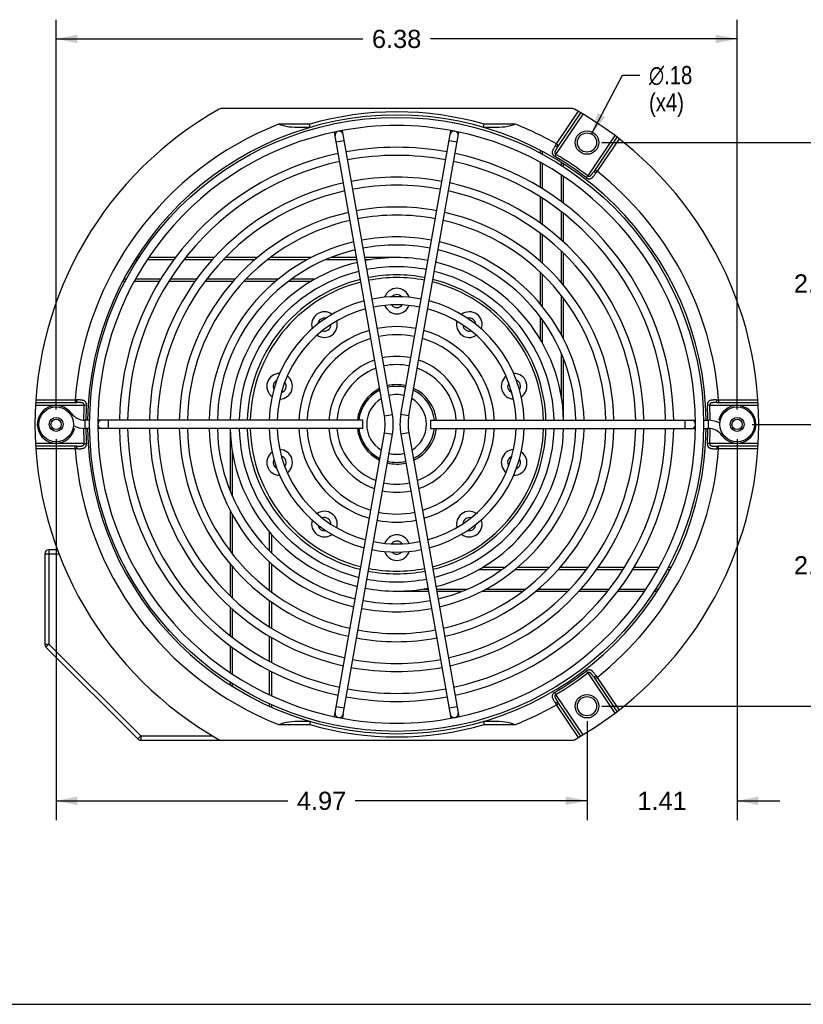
# Model space of a CAD drawing. Header units: inches. Extents: x 0 to 22, y 0 to 17.
# Tile 4 of 7: x 7 to 14.3, y 0 to 9.2. Entities that reach past the tile are written whole.
import ezdxf

# ---------------------------------------------------------------- set-up
doc = ezdxf.new("R2010")
doc.units = ezdxf.units.IN
doc.header["$LTSCALE"] = 1.21
doc.header["$MEASUREMENT"] = 0
doc.layers.get('0').update_dxf_attribs({"linetype": 'CONTINUOUS'})
doc.layers.add('DIMENSIONS', color=7, linetype='CONTINUOUS')
doc.styles.get("Standard").update_dxf_attribs({"font": 'arial.ttf'})
doc.styles.add('TEXTSTYLE_1', font='gdt', dxfattribs={"width": 0.8})
doc.dimstyles.new('DIMSTYLE_1', dxfattribs={"dimtxt": 0.17, "dimasz": 0.2, "dimexe": 0.09, "dimexo": 0.07, "dimgap": 0.0425, "dimtad": 0, "dimtih": 1, "dimtoh": 1, "dimzin": 4, "dimdsep": 46, "dimtxsty": 'Standard', "dimblk": '_FILLED', "dimblk1": '_FILLED', "dimblk2": '_FILLED', "dimcen": 0.09, "dimazin": 1, "dimtfac": 1, "dimtdec": 3, "dimtofl": 0, "dimtmove": 0, "dimatfit": 3, "dimldrblk": '_FILLED', "dimfxl": 0, "dimtolj": 1, "dimtzin": 4, "dimarcsym": 0})
doc.dimstyles.new('DIMSTYLE_2', dxfattribs={"dimtxt": 0.17, "dimasz": 0.2, "dimexe": 0.09, "dimexo": 0.07, "dimgap": 0.09, "dimtad": 0, "dimtih": 1, "dimtoh": 1, "dimzin": 4, "dimdsep": 46, "dimtxsty": 'Standard', "dimblk": '_FILLED', "dimblk1": '_FILLED', "dimblk2": '_FILLED', "dimcen": 0.09, "dimazin": 1, "dimtfac": 1, "dimtdec": 3, "dimtofl": 0, "dimtmove": 0, "dimatfit": 1, "dimldrblk": '_FILLED', "dimfxl": 0, "dimtolj": 1, "dimtzin": 4, "dimarcsym": 0})

# ---------------------------------------------------------------- blocks, each defined once
blk = doc.blocks.new('_FILLED')
at = {"color": 0, "linetype": 'ByBlock'}
blk.add_solid([(0, 0), (-1, 0.2), (-1, -0.2)], dxfattribs=at)
blk = doc.blocks.new('*D3')
at = {"layer": 'DIMENSIONS', "color": 2, "linetype": 'Continuous'}
for p, q in [((7.3204, 5.5734), (7.3204, 9.2247)), ((13.7004, 5.5734), (13.7004, 9.2247)), ((7.3204, 9.0447), (10.1945, 9.0447)), ((13.7004, 9.0447), (10.8264, 9.0447))]:
    blk.add_line(p, q, dxfattribs=at)
at = {"layer": 'DIMENSIONS', "color": 2, "linetype": 'Continuous', "xscale": 0.2, "yscale": 0.2, "zscale": 0.2, "rotation": 180}
blk.add_blockref('_FILLED', (7.3204, 9.0447), dxfattribs=at)
at = {"layer": 'DIMENSIONS', "color": 2, "linetype": 'Continuous', "xscale": 0.2, "yscale": 0.2, "zscale": 0.2}
blk.add_blockref('_FILLED', (13.7004, 9.0447), dxfattribs=at)
at = {"layer": 'DIMENSIONS', "color": 2, "linetype": 'Continuous', "insert": (10.5104, 9.1297), "char_height": 0.17, "width": 0.46197, "attachment_point": 2, "line_spacing_factor": 0.9}
blk.add_mtext('6.38', dxfattribs=at)
blk = doc.blocks.new('*D4')
at = {"layer": 'DIMENSIONS', "color": 2, "linetype": 'Continuous'}
for p, q in [((12.434, 8.0739), (14.6437, 8.0739)), ((14.4637, 8.0739), (14.4637, 6.9236)), ((14.4637, 5.4334), (14.4637, 6.5836)), ((13.8404, 5.4334), (14.6437, 5.4334))]:
    blk.add_line(p, q, dxfattribs=at)
at = {"layer": 'DIMENSIONS', "color": 2, "linetype": 'Continuous', "xscale": 0.2, "yscale": 0.2, "zscale": 0.2}
for p, rotation in [((14.4637, 8.0739), 90), ((14.4637, 5.4334), 270)]:
    blk.add_blockref('_FILLED', p, dxfattribs=dict(at, rotation=rotation))
at = {"layer": 'DIMENSIONS', "color": 2, "linetype": 'Continuous', "insert": (14.4637, 6.8386), "char_height": 0.17, "width": 0.46197, "attachment_point": 2, "line_spacing_factor": 0.9}
blk.add_mtext('2.64', dxfattribs=at)
blk = doc.blocks.new('*D5')
at = {"layer": 'DIMENSIONS', "color": 2, "linetype": 'Continuous'}
for p, q in [((13.8404, 5.4334), (14.6437, 5.4334)), ((14.4637, 5.4334), (14.4637, 4.2831)), ((14.4637, 2.7929), (14.4637, 3.9431)), ((12.434, 2.7929), (14.6437, 2.7929))]:
    blk.add_line(p, q, dxfattribs=at)
at = {"layer": 'DIMENSIONS', "color": 2, "linetype": 'Continuous', "xscale": 0.2, "yscale": 0.2, "zscale": 0.2}
for p, rotation in [((14.4637, 5.4334), 90), ((14.4637, 2.7929), 270)]:
    blk.add_blockref('_FILLED', p, dxfattribs=dict(at, rotation=rotation))
at = {"layer": 'DIMENSIONS', "color": 2, "linetype": 'Continuous', "insert": (14.4637, 4.1981), "char_height": 0.17, "width": 0.46197, "attachment_point": 2, "line_spacing_factor": 0.9}
blk.add_mtext('2.64', dxfattribs=at)
blk = doc.blocks.new('*D6')
at = {"layer": 'DIMENSIONS', "color": 2, "linetype": 'Continuous'}
for p, q in [((13.7004, 5.2934), (13.7004, 1.7267)), ((12.294, 2.6529), (12.294, 1.7267)), ((12.294, 1.9067), (11.894, 1.9067)), ((13.7004, 1.9067), (14.1004, 1.9067))]:
    blk.add_line(p, q, dxfattribs=at)
at = {"layer": 'DIMENSIONS', "color": 2, "linetype": 'Continuous', "xscale": 0.2, "yscale": 0.2, "zscale": 0.2}
blk.add_blockref('_FILLED', (12.294, 1.9067), dxfattribs=at)
at = {"layer": 'DIMENSIONS', "color": 2, "linetype": 'Continuous', "xscale": 0.2, "yscale": 0.2, "zscale": 0.2, "rotation": 180}
blk.add_blockref('_FILLED', (13.7004, 1.9067), dxfattribs=at)
at = {"layer": 'DIMENSIONS', "color": 2, "linetype": 'Continuous', "insert": (12.9972, 1.9917), "char_height": 0.17, "width": 0.46197, "attachment_point": 2, "line_spacing_factor": 0.9}
blk.add_mtext('1.41', dxfattribs=at)
blk = doc.blocks.new('*D7')
at = {"layer": 'DIMENSIONS', "color": 2, "linetype": 'Continuous'}
for p, q in [((7.3204, 5.2934), (7.3204, 1.7267)), ((12.294, 2.6529), (12.294, 1.7267)), ((7.3204, 1.9067), (9.4912, 1.9067)), ((12.294, 1.9067), (10.1232, 1.9067))]:
    blk.add_line(p, q, dxfattribs=at)
at = {"layer": 'DIMENSIONS', "color": 2, "linetype": 'Continuous', "xscale": 0.2, "yscale": 0.2, "zscale": 0.2, "rotation": 180}
blk.add_blockref('_FILLED', (7.3204, 1.9067), dxfattribs=at)
at = {"layer": 'DIMENSIONS', "color": 2, "linetype": 'Continuous', "xscale": 0.2, "yscale": 0.2, "zscale": 0.2}
blk.add_blockref('_FILLED', (12.294, 1.9067), dxfattribs=at)
at = {"layer": 'DIMENSIONS', "color": 2, "linetype": 'Continuous', "insert": (9.8072, 1.9917), "char_height": 0.17, "width": 0.46197, "attachment_point": 2, "line_spacing_factor": 0.9}
blk.add_mtext('4.97', dxfattribs=at)
blk = doc.blocks.new('*D8')
at = {"layer": 'DIMENSIONS', "color": 2, "linetype": 'Continuous'}
for p, q in [((12.3358, 8.1536), (12.6252, 8.7056)), ((12.6252, 8.7056), (12.7902, 8.7056))]:
    blk.add_line(p, q, dxfattribs=at)
at = {"layer": 'DIMENSIONS', "color": 2, "linetype": 'Continuous', "xscale": 0.2, "yscale": 0.2, "zscale": 0.2, "rotation": 242.3305327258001}
blk.add_blockref('_FILLED', (12.3358, 8.1536), dxfattribs=at)
at = {"layer": 'DIMENSIONS', "color": 2, "linetype": 'Continuous', "insert": (12.8752, 8.7906), "char_height": 0.17, "width": 0.556555, "attachment_point": 1, "line_spacing_factor": 0.9, "style": 'TEXTSTYLE_1'}
blk.add_mtext('{\\fgdt;n}\\fArial;.18\\P(x4)', dxfattribs=at)

msp = doc.modelspace()

# ---------------------------------------------------------------- linework, layer by layer
at = {"color": 7, "linetype": 'Continuous'}
for p, q in [((12.161, 8.3918), (8.8649, 8.3918)), ((12.0028, 7.9631), (12.2574, 8.3407)), ((12.0082, 8.0607), (12.2143, 8.3661)), ((12.0211, 8.035), (12.2359, 8.3535)), ((9.6962, 8.2452), (9.4028, 8.2452)), ((9.7004, 8.2152), (9.556, 8.2152)), ((9.697, 8.2393), (9.6962, 8.2452)), ((9.9139, 8.2486), (9.9888, 8.2618)), ((9.9142, 8.2468), (9.9139, 8.2486)), ((9.9888, 8.2616), (9.9888, 8.2618)), ((11.0321, 8.2616), (11.0321, 8.2618)), ((11.0321, 8.2618), (11.107, 8.2486)), ((11.1066, 8.2468), (11.107, 8.2486)), ((11.3254, 8.2152), (11.3255, 8.2157)), ((11.4699, 8.2152), (11.3254, 8.2152)), ((11.3255, 8.2157), (11.3289, 8.2393)), ((11.3289, 8.2393), (11.3297, 8.2452)), ((11.6231, 8.2452), (11.3297, 8.2452)), ((10.3962, 5.5136), (9.9274, 8.1719)), ((10.0086, 8.1494), (10.002, 8.1868)), ((10.471, 5.5268), (10.0086, 8.1491)), ((10.5499, 5.5268), (11.0122, 8.1491)), ((10.6247, 5.5136), (11.0934, 8.1719)), ((11.0123, 8.1494), (11.0189, 8.1868)), ((12.555, 8.1399), (12.3004, 7.7624)), ((12.575, 8.1248), (12.3602, 7.8063)), ((10.0191, 8.09), (9.9442, 8.0768)), ((11.0767, 8.0768), (11.0018, 8.09)), ((11.9949, 8.0403), (12.0082, 8.0607)), ((12.0082, 8.0607), (12.029, 8.0467)), ((12.0211, 8.035), (12.0153, 8.0263)), ((12.5948, 8.1095), (12.3888, 7.804)), ((11.8554, 8.0012), (11.8554, 7.9754)), ((11.8754, 7.9901), (11.8754, 7.9647)), ((12.0028, 7.9631), (11.9917, 7.9443)), ((11.8554, 7.889), (11.8554, 7.6536)), ((11.8754, 7.8781), (11.8754, 7.6414)), ((12.0554, 7.8591), (12.0554, 7.8853)), ((12.0754, 7.8461), (12.0754, 7.8723)), ((12.0554, 7.5195), (12.0554, 7.7684)), ((12.0754, 7.5045), (12.0754, 7.7551)), ((12.2871, 7.7451), (12.3004, 7.7624)), ((12.3888, 7.804), (12.368, 7.818)), ((11.8554, 7.5644), (11.8554, 7.3187)), ((11.8754, 7.5515), (11.8754, 7.3042)), ((12.0554, 7.1586), (12.0554, 7.424)), ((12.0754, 7.1406), (12.0754, 7.4085)), ((11.8554, 7.2246), (11.8554, 6.9617)), ((11.8754, 7.2093), (11.8754, 6.9439)), ((12.0554, 6.7593), (12.0554, 7.0551)), ((12.0754, 6.7355), (12.0754, 7.036)), ((8.0832, 6.9759), (8.061, 6.9759)), ((8.0961, 6.9959), (8.0731, 6.9959)), ((8.4225, 6.9759), (8.1738, 6.9759)), ((8.4375, 6.9959), (8.187, 6.9959)), ((8.783, 6.9759), (8.5179, 6.9759)), ((8.801, 6.9959), (8.5334, 6.9959)), ((9.1816, 6.9759), (8.8863, 6.9759)), ((9.2053, 6.9959), (8.9055, 6.9959)), ((9.6714, 6.9759), (9.3012, 6.9759)), ((9.7093, 6.9959), (9.3273, 6.9959)), ((10.1383, 6.9759), (9.8451, 6.9759)), ((10.1348, 6.9959), (9.8934, 6.9959)), ((10.5129, 6.9959), (10.212, 6.9959)), ((10.2637, 6.9759), (10.2155, 6.9759)), ((11.8554, 6.859), (11.8554, 6.5622)), ((11.8754, 6.8398), (11.8754, 6.538)), ((7.9464, 6.7759), (7.9671, 6.7759)), ((7.9568, 6.7959), (7.9778, 6.7959)), ((8.0534, 6.7759), (8.2887, 6.7759)), ((8.0644, 6.7959), (8.3009, 6.7959)), ((8.3779, 6.7759), (8.6233, 6.7759)), ((8.3907, 6.7959), (8.6378, 6.7959)), ((8.7174, 6.7759), (8.9799, 6.7759)), ((8.7326, 6.7959), (8.9976, 6.7959)), ((9.0825, 6.7759), (9.3787, 6.7759)), ((9.1016, 6.7959), (9.4027, 6.7959)), ((9.5005, 6.7759), (9.7135, 6.7759)), ((9.5276, 6.7959), (9.7481, 6.7959)), ((12.0554, 6.2678), (12.0554, 6.6394)), ((12.0754, 6.2296), (12.0754, 6.6132)), ((11.8554, 6.4399), (11.8554, 6.2328)), ((11.8754, 6.4127), (11.8754, 6.1982)), ((12.0554, 5.6826), (12.0554, 6.0929)), ((12.0754, 5.4714), (12.0754, 6.0441)), ((7.1286, 5.6379), (7.5128, 5.6379)), ((7.1302, 5.6629), (7.4987, 5.6629)), ((7.4987, 5.6629), (7.4987, 5.6379)), ((13.5131, 5.6379), (13.5027, 5.6379)), ((13.5029, 5.6625), (13.5272, 5.6629)), ((13.5131, 5.6379), (13.8973, 5.6379)), ((13.5272, 5.6629), (13.8957, 5.6629)), ((13.5272, 5.6629), (13.5272, 5.6379)), ((7.1272, 5.6129), (7.5826, 5.6129)), ((7.4518, 5.5298), (7.4623, 5.5375)), ((7.6044, 5.6115), (7.5826, 5.6129)), ((13.4433, 5.6129), (13.4215, 5.6115)), ((13.4433, 5.6129), (13.8987, 5.6129)), ((7.5929, 5.3954), (7.5929, 5.4714)), ((7.6348, 5.4714), (7.5929, 5.4714)), ((7.748, 5.4714), (7.7108, 5.4714)), ((10.1924, 5.4714), (7.7482, 5.4714)), ((7.8082, 5.4714), (7.8082, 5.3954)), ((10.1924, 5.3954), (10.1924, 5.4714)), ((10.3962, 5.5136), (10.471, 5.5268)), ((10.6247, 5.5136), (10.5499, 5.5268)), ((10.8284, 5.4714), (13.3101, 5.4714)), ((10.8284, 5.4714), (10.8284, 5.3954)), ((13.2127, 5.3954), (13.2127, 5.4714)), ((13.3861, 5.4714), (13.428, 5.4714)), ((13.428, 5.4714), (13.428, 5.3954)), ((13.5414, 5.4688), (13.5287, 5.4716)), ((7.4795, 5.398), (7.4922, 5.3951)), ((7.6348, 5.3954), (7.5929, 5.3954)), ((10.1924, 5.3954), (7.7108, 5.3954)), ((8.9504, 5.3954), (8.9504, 4.8101)), ((9.9274, 2.6949), (10.3962, 5.3532)), ((10.3962, 5.3532), (10.471, 5.34)), ((10.6247, 5.3532), (10.5499, 5.34)), ((10.6247, 5.3532), (11.0871, 2.7309)), ((10.8284, 5.3954), (13.2727, 5.3954)), ((13.2729, 5.3954), (13.3101, 5.3954)), ((13.3861, 5.3954), (13.428, 5.3954)), ((10.0086, 2.7177), (10.471, 5.34)), ((10.5499, 5.34), (11.0189, 2.68)), ((13.5691, 5.337), (13.5586, 5.3292)), ((7.5826, 5.2539), (7.1272, 5.2539)), ((7.5128, 5.2289), (7.1286, 5.2289)), ((7.4987, 5.2039), (7.1302, 5.2039)), ((7.4987, 5.2039), (7.4987, 5.2289)), ((7.523, 5.2043), (7.4987, 5.2039)), ((7.5128, 5.2289), (7.5232, 5.2289)), ((7.5826, 5.2539), (7.6044, 5.2552)), ((8.9704, 5.1842), (8.9704, 4.7621)), ((13.4433, 5.2539), (13.4215, 5.2552)), ((13.8987, 5.2539), (13.4433, 5.2539)), ((13.8973, 5.2289), (13.5131, 5.2289)), ((13.5272, 5.2039), (13.5272, 5.2289)), ((13.8957, 5.2039), (13.5272, 5.2039)), ((8.9504, 4.6272), (8.9504, 4.247)), ((8.9704, 4.5896), (8.9704, 4.221)), ((9.3204, 4.2476), (9.3204, 4.4238)), ((9.3404, 4.2279), (9.3404, 4.4006)), ((7.2535, 4.2588), (7.2535, 3.3754)), ((7.334, 4.2588), (7.2535, 4.2588)), ((7.2135, 4.2188), (7.2135, 3.3754)), ((7.3485, 4.2188), (7.2135, 4.2188)), ((8.9504, 4.1253), (8.9504, 3.826)), ((8.9704, 4.1017), (8.9704, 3.8069)), ((9.3204, 3.8761), (9.3204, 4.1422)), ((9.3404, 3.8609), (9.3404, 4.124)), ((11.4933, 4.0709), (11.2778, 4.0709)), ((11.5204, 4.0909), (11.3124, 4.0909)), ((11.9193, 4.0709), (11.6182, 4.0709)), ((11.9384, 4.0909), (11.6422, 4.0909)), ((12.2883, 4.0709), (12.0233, 4.0709)), ((12.3035, 4.0909), (12.041, 4.0909)), ((12.6302, 4.0709), (12.3831, 4.0709)), ((12.643, 4.0909), (12.3976, 4.0909)), ((12.9565, 4.0709), (12.72, 4.0709)), ((12.9675, 4.0909), (12.7322, 4.0909)), ((13.0691, 4.0709), (13.0431, 4.0709)), ((13.0795, 4.0909), (13.0538, 4.0909)), ((10.7621, 3.8909), (10.8054, 3.8909)), ((10.8826, 3.8909), (11.1758, 3.8909)), ((11.3495, 3.8909), (11.7197, 3.8909)), ((11.8393, 3.8909), (12.1346, 3.8909)), ((12.2379, 3.8909), (12.503, 3.8909)), ((12.5984, 3.8909), (12.8471, 3.8909)), ((12.9377, 3.8909), (12.9649, 3.8909)), ((10.5129, 3.8709), (10.8089, 3.8709)), ((10.8861, 3.8709), (11.1274, 3.8709)), ((11.3116, 3.8709), (11.6936, 3.8709)), ((11.8156, 3.8709), (12.1154, 3.8709)), ((12.2199, 3.8709), (12.4875, 3.8709)), ((12.5834, 3.8709), (12.8339, 3.8709)), ((12.9248, 3.8709), (12.9528, 3.8709)), ((8.9504, 3.7217), (8.9504, 3.4544)), ((8.9704, 3.7037), (8.9704, 3.4389)), ((9.3204, 3.5356), (9.3204, 3.7815)), ((9.3404, 3.5234), (9.3404, 3.7673)), ((9.3204, 3.2122), (9.3204, 3.4466)), ((9.3404, 3.2015), (9.3404, 3.4347)), ((7.2135, 3.3754), (7.2535, 3.3754)), ((7.2535, 3.3754), (7.2252, 3.3471)), ((7.2252, 3.3471), (8.0857, 2.4867)), ((7.2535, 3.3754), (8.1139, 2.5149)), ((8.9504, 3.3585), (8.9504, 3.1082)), ((8.9704, 3.3436), (8.9704, 3.0951)), ((9.3204, 2.899), (9.3204, 3.1262)), ((9.3404, 2.8896), (9.3404, 3.1161)), ((12.3004, 3.1044), (12.2871, 3.1217)), ((12.3004, 3.1044), (12.555, 2.7268)), ((12.3601, 3.0605), (12.3543, 3.0691)), ((12.3602, 3.0605), (12.575, 2.742)), ((12.3888, 3.0628), (12.368, 3.0488)), ((12.3749, 3.0827), (12.3888, 3.0628)), ((12.3888, 3.0628), (12.5948, 2.7573)), ((8.9504, 3.0174), (8.9504, 2.9944)), ((8.9704, 3.0045), (8.9704, 2.9815)), ((12.0028, 2.9036), (11.9917, 2.9224)), ((12.2574, 2.5261), (12.0028, 2.9036)), ((9.3204, 2.7931), (9.3204, 2.8152)), ((9.3404, 2.7835), (9.3404, 2.8062)), ((9.9442, 2.79), (10.0191, 2.7768)), ((11.0018, 2.7768), (11.0767, 2.79)), ((12.0082, 2.8061), (12.029, 2.8201)), ((12.2143, 2.5006), (12.0082, 2.8061)), ((12.2359, 2.5133), (12.0211, 2.8318)), ((10.0086, 2.7174), (10.002, 2.68)), ((11.0871, 2.7306), (11.0934, 2.6949)), ((9.4028, 2.6216), (9.6962, 2.6216)), ((9.556, 2.6516), (9.7004, 2.6516)), ((9.697, 2.6274), (9.6962, 2.6216)), ((9.7004, 2.651), (9.697, 2.6274)), ((9.7004, 2.6516), (9.7004, 2.651)), ((9.9142, 2.62), (9.9139, 2.6182)), ((9.9888, 2.605), (9.9139, 2.6182)), ((9.9888, 2.6051), (9.9888, 2.605)), ((11.107, 2.6182), (11.0321, 2.605)), ((11.0321, 2.6051), (11.0321, 2.605)), ((11.1066, 2.62), (11.107, 2.6182)), ((11.3254, 2.6516), (11.4699, 2.6516)), ((11.3297, 2.6216), (11.6231, 2.6216)), ((8.0857, 2.4867), (8.1139, 2.5149)), ((8.1139, 2.5149), (8.79, 2.5149)), ((8.1139, 2.5149), (8.1139, 2.4749)), ((8.1139, 2.4749), (12.161, 2.4749)), ((0, 0), (22, 0))]:
    msp.add_line(p, q, dxfattribs=at)
for points in [[(9.556, 8.2152), (9.5279, 8.2162), (9.5008, 8.2193), (9.4749, 8.2242), (9.45, 8.2305), (9.4259, 8.2376), (9.4028, 8.2452)], [(9.7004, 8.2152), (9.7004, 8.2157), (9.697, 8.2393)], [(11.6231, 8.2452), (11.6, 8.2376), (11.5759, 8.2305), (11.551, 8.2242), (11.525, 8.2193), (11.498, 8.2162), (11.4699, 8.2152)], [(11.9949, 8.0403), (11.9915, 8.035), (11.9883, 8.0299), (11.9853, 8.0251), (11.9826, 8.0206), (11.9801, 8.0162), (11.9778, 8.0121), (11.9758, 8.0082), (11.9739, 8.0044), (11.9724, 8.0009), (11.971, 7.9974), (11.9699, 7.9941), (11.969, 7.991), (11.9683, 7.988), (11.9678, 7.9852), (11.9675, 7.9825), (11.9674, 7.9799), (11.9675, 7.9774), (11.9677, 7.9751), (11.9681, 7.9728), (11.9687, 7.9705), (11.9694, 7.9683), (11.9703, 7.9662), (11.9714, 7.964), (11.9726, 7.9618), (11.9741, 7.9597), (11.9757, 7.9576), (11.9775, 7.9555), (11.9796, 7.9534), (11.9818, 7.9514), (11.9841, 7.9495), (11.9866, 7.9477), (11.9891, 7.9459), (11.9917, 7.9443)], [(12.0153, 8.0263), (12.0126, 8.0223), (12.0101, 8.0186), (12.0078, 8.015), (12.0057, 8.0116), (12.0038, 8.0084), (12.002, 8.0053), (12.0003, 8.0025), (11.9989, 7.9997), (11.9976, 7.9971), (11.9964, 7.9947), (11.9955, 7.9924), (11.9946, 7.9902), (11.9939, 7.9881), (11.9934, 7.9862), (11.993, 7.9844), (11.9927, 7.9827), (11.9925, 7.9811), (11.9924, 7.9795), (11.9924, 7.9781), (11.9926, 7.9766), (11.9928, 7.9752), (11.9932, 7.9739), (11.9936, 7.9726), (11.9942, 7.9713), (11.9949, 7.9701), (11.9957, 7.9689), (11.9967, 7.9677), (11.9977, 7.9666), (11.9989, 7.9656), (12.0001, 7.9647), (12.0014, 7.9639), (12.0028, 7.9631)], [(11.9986, 8.0459), (12.0026, 8.0432), (12.0066, 8.0408), (12.0103, 8.0387), (12.0137, 8.0369), (12.0165, 8.0357), (12.0188, 8.0349), (12.0203, 8.0347), (12.0211, 8.035)], [(12.2871, 7.7451), (12.2888, 7.7438), (12.2906, 7.7425), (12.2925, 7.7413), (12.2944, 7.7402), (12.2964, 7.739), (12.2985, 7.738), (12.3007, 7.737), (12.3029, 7.7361), (12.3053, 7.7352), (12.3078, 7.7345), (12.3103, 7.734), (12.3128, 7.7336), (12.3154, 7.7334), (12.3179, 7.7334), (12.3204, 7.7336), (12.3228, 7.7339), (12.3252, 7.7345), (12.3275, 7.7352), (12.3298, 7.7361), (12.3322, 7.7372), (12.3346, 7.7386), (12.337, 7.7401), (12.3395, 7.7419), (12.342, 7.7439), (12.3446, 7.7462), (12.3472, 7.7488), (12.3499, 7.7516), (12.3526, 7.7546), (12.3555, 7.758), (12.3584, 7.7616), (12.3615, 7.7655), (12.3646, 7.7698), (12.3679, 7.7743), (12.3713, 7.7791), (12.3749, 7.7841), (12.3888, 7.804)], [(12.3004, 7.7624), (12.3012, 7.7617), (12.3021, 7.761), (12.303, 7.7604), (12.304, 7.7598), (12.305, 7.7593), (12.3061, 7.7588), (12.3072, 7.7583), (12.3084, 7.758), (12.3097, 7.7577), (12.311, 7.7575), (12.3124, 7.7574), (12.3139, 7.7575), (12.3154, 7.7577), (12.3168, 7.758), (12.3183, 7.7585), (12.3198, 7.759), (12.3212, 7.7597), (12.3227, 7.7606), (12.3242, 7.7615), (12.3257, 7.7626), (12.3273, 7.7639), (12.3289, 7.7653), (12.3306, 7.7669), (12.3324, 7.7687), (12.3342, 7.7707), (12.3361, 7.7729), (12.3381, 7.7752), (12.3401, 7.7778), (12.3422, 7.7806), (12.3444, 7.7836), (12.3468, 7.7868), (12.3492, 7.7902), (12.3517, 7.7939), (12.3544, 7.7978), (12.3601, 7.8062)], [(12.3601, 7.8063), (12.3602, 7.8054), (12.3609, 7.8041), (12.3625, 7.8023), (12.3647, 7.8002), (12.3676, 7.7977), (12.371, 7.795), (12.3747, 7.7923), (12.3787, 7.7895)], [(7.6044, 5.6115), (7.6045, 5.6137), (7.6045, 5.6159), (7.6045, 5.6181), (7.6044, 5.6203), (7.6042, 5.6226), (7.6039, 5.625), (7.6035, 5.6273), (7.603, 5.6297), (7.6023, 5.6321), (7.6016, 5.6346), (7.6006, 5.637), (7.5995, 5.6393), (7.5982, 5.6415), (7.5968, 5.6436), (7.5953, 5.6456), (7.5936, 5.6474), (7.5919, 5.649), (7.59, 5.6505), (7.5879, 5.652), (7.5857, 5.6533), (7.5832, 5.6545), (7.5806, 5.6557), (7.5777, 5.6567), (7.5746, 5.6577), (7.5713, 5.6585), (7.5677, 5.6593), (7.5639, 5.66), (7.5598, 5.6605), (7.5554, 5.661), (7.5508, 5.6614), (7.5458, 5.6618), (7.5405, 5.662), (7.535, 5.6622), (7.5291, 5.6624), (7.5229, 5.6625), (7.4987, 5.6629)], [(7.5128, 5.6379), (7.5135, 5.6384), (7.5141, 5.6398), (7.5148, 5.642), (7.5153, 5.6451), (7.5157, 5.6489), (7.5161, 5.6531), (7.5163, 5.6578), (7.5163, 5.6626)], [(7.5826, 5.6129), (7.5827, 5.614), (7.5828, 5.6151), (7.5828, 5.6162), (7.5827, 5.6173), (7.5826, 5.6185), (7.5824, 5.6196), (7.5821, 5.6208), (7.5817, 5.622), (7.5813, 5.6232), (7.5807, 5.6244), (7.5799, 5.6256), (7.5791, 5.6268), (7.5781, 5.6279), (7.577, 5.629), (7.5758, 5.6299), (7.5745, 5.6308), (7.5731, 5.6316), (7.5716, 5.6324), (7.57, 5.6331), (7.5682, 5.6337), (7.5663, 5.6343), (7.5642, 5.6349), (7.5619, 5.6354), (7.5594, 5.6359), (7.5568, 5.6363), (7.5539, 5.6366), (7.5509, 5.6369), (7.5476, 5.6372), (7.5441, 5.6374), (7.5404, 5.6376), (7.5364, 5.6377), (7.5322, 5.6378), (7.5278, 5.6378), (7.523, 5.6379), (7.5128, 5.6379)], [(13.5029, 5.6625), (13.4966, 5.6624), (13.4906, 5.6622), (13.4849, 5.662), (13.4796, 5.6617), (13.4746, 5.6614), (13.4699, 5.661), (13.4655, 5.6605), (13.4614, 5.6599), (13.4576, 5.6592), (13.454, 5.6584), (13.4506, 5.6575), (13.4475, 5.6565), (13.4446, 5.6554), (13.442, 5.6542), (13.4396, 5.6529), (13.4374, 5.6516), (13.4354, 5.6501), (13.4336, 5.6486), (13.4319, 5.647), (13.4304, 5.6453), (13.429, 5.6435), (13.4276, 5.6415), (13.4264, 5.6394), (13.4254, 5.6372), (13.4244, 5.6348), (13.4236, 5.6322), (13.4229, 5.6295), (13.4223, 5.6267), (13.4219, 5.6238), (13.4216, 5.6207), (13.4214, 5.6177), (13.4214, 5.6146), (13.4215, 5.6115)], [(13.5027, 5.6379), (13.4979, 5.6378), (13.4934, 5.6378), (13.4891, 5.6377), (13.4851, 5.6375), (13.4814, 5.6374), (13.4778, 5.6371), (13.4746, 5.6369), (13.4715, 5.6366), (13.4686, 5.6362), (13.4659, 5.6358), (13.4635, 5.6353), (13.4612, 5.6348), (13.4591, 5.6342), (13.4572, 5.6336), (13.4554, 5.6329), (13.4539, 5.6322), (13.4524, 5.6314), (13.4511, 5.6307), (13.4499, 5.6298), (13.4488, 5.6289), (13.4478, 5.6279), (13.4468, 5.6269), (13.446, 5.6257), (13.4453, 5.6245), (13.4446, 5.6233), (13.4441, 5.6219), (13.4437, 5.6205), (13.4434, 5.619), (13.4432, 5.6175), (13.4431, 5.616), (13.4431, 5.6144), (13.4433, 5.6129)], [(13.5131, 5.6379), (13.5124, 5.6384), (13.5117, 5.6398), (13.5111, 5.642), (13.5106, 5.6451), (13.5102, 5.6489), (13.5098, 5.6531), (13.5096, 5.6578), (13.5096, 5.6626)], [(7.5163, 5.2042), (7.5163, 5.209), (7.5161, 5.2136), (7.5157, 5.2179), (7.5153, 5.2217), (7.5148, 5.2247), (7.5142, 5.227), (7.5135, 5.2284), (7.5128, 5.2289)], [(7.523, 5.2043), (7.5293, 5.2044), (7.5353, 5.2046), (7.5409, 5.2048), (7.5463, 5.205), (7.5513, 5.2054), (7.556, 5.2058), (7.5603, 5.2063), (7.5645, 5.2069), (7.5683, 5.2076), (7.5719, 5.2084), (7.5753, 5.2093), (7.5784, 5.2103), (7.5813, 5.2114), (7.5839, 5.2126), (7.5863, 5.2138), (7.5885, 5.2152), (7.5905, 5.2166), (7.5923, 5.2181), (7.594, 5.2197), (7.5955, 5.2215), (7.5969, 5.2233), (7.5982, 5.2253), (7.5994, 5.2274), (7.6005, 5.2296), (7.6015, 5.232), (7.6023, 5.2345), (7.603, 5.2372), (7.6036, 5.2401), (7.604, 5.243), (7.6043, 5.246), (7.6045, 5.2491), (7.6045, 5.2521), (7.6044, 5.2552)], [(7.5232, 5.2289), (7.528, 5.2289), (7.5325, 5.229), (7.5368, 5.2291), (7.5408, 5.2292), (7.5445, 5.2294), (7.548, 5.2296), (7.5513, 5.2299), (7.5544, 5.2302), (7.5573, 5.2306), (7.56, 5.231), (7.5624, 5.2315), (7.5647, 5.232), (7.5668, 5.2326), (7.5687, 5.2332), (7.5705, 5.2339), (7.572, 5.2346), (7.5735, 5.2353), (7.5748, 5.2361), (7.576, 5.237), (7.5771, 5.2379), (7.5781, 5.2389), (7.5791, 5.2399), (7.5799, 5.241), (7.5806, 5.2422), (7.5813, 5.2435), (7.5818, 5.2448), (7.5822, 5.2463), (7.5825, 5.2477), (7.5827, 5.2493), (7.5828, 5.2508), (7.5827, 5.2523), (7.5826, 5.2539)], [(13.4215, 5.2552), (13.4214, 5.2531), (13.4214, 5.2509), (13.4214, 5.2487), (13.4215, 5.2464), (13.4217, 5.2441), (13.422, 5.2418), (13.4224, 5.2394), (13.4229, 5.2371), (13.4235, 5.2346), (13.4243, 5.2322), (13.4253, 5.2298), (13.4264, 5.2275), (13.4277, 5.2252), (13.4291, 5.2231), (13.4306, 5.2212), (13.4323, 5.2194), (13.434, 5.2178), (13.4359, 5.2162), (13.438, 5.2148), (13.4402, 5.2135), (13.4427, 5.2122), (13.4453, 5.2111), (13.4482, 5.21), (13.4513, 5.2091), (13.4546, 5.2082), (13.4582, 5.2075), (13.462, 5.2068), (13.4661, 5.2062), (13.4705, 5.2057), (13.4751, 5.2053), (13.4801, 5.205), (13.4853, 5.2048), (13.4909, 5.2045), (13.4968, 5.2044), (13.503, 5.2043), (13.5272, 5.2039)], [(13.4433, 5.2539), (13.4432, 5.2528), (13.4431, 5.2517), (13.4431, 5.2506), (13.4432, 5.2495), (13.4433, 5.2483), (13.4435, 5.2471), (13.4438, 5.246), (13.4441, 5.2448), (13.4446, 5.2435), (13.4452, 5.2423), (13.4459, 5.2411), (13.4468, 5.24), (13.4478, 5.2388), (13.4489, 5.2378), (13.4501, 5.2368), (13.4514, 5.2359), (13.4528, 5.2351), (13.4543, 5.2344), (13.4559, 5.2337), (13.4577, 5.233), (13.4596, 5.2324), (13.4617, 5.2319), (13.464, 5.2314), (13.4664, 5.2309), (13.4691, 5.2305), (13.472, 5.2301), (13.475, 5.2298), (13.4783, 5.2296), (13.4818, 5.2294), (13.4855, 5.2292), (13.4895, 5.2291), (13.4937, 5.229), (13.4981, 5.2289), (13.5029, 5.2289), (13.5131, 5.2289)], [(13.5131, 5.2289), (13.5124, 5.2284), (13.5117, 5.227), (13.5111, 5.2247), (13.5106, 5.2217), (13.5102, 5.2179), (13.5098, 5.2136), (13.5096, 5.209), (13.5096, 5.2042)], [(12.3749, 3.0827), (12.3712, 3.0879), (12.3677, 3.0928), (12.3644, 3.0973), (12.3612, 3.1016), (12.3581, 3.1055), (12.3552, 3.1092), (12.3523, 3.1126), (12.3495, 3.1156), (12.3468, 3.1184), (12.3441, 3.121), (12.3415, 3.1233), (12.3389, 3.1253), (12.3364, 3.1271), (12.3339, 3.1286), (12.3315, 3.1299), (12.3292, 3.1309), (12.3269, 3.1318), (12.3246, 3.1324), (12.3223, 3.1329), (12.32, 3.1332), (12.3177, 3.1334), (12.3154, 3.1334), (12.313, 3.1332), (12.3105, 3.1328), (12.308, 3.1323), (12.3054, 3.1316), (12.3028, 3.1306), (12.3001, 3.1295), (12.2974, 3.1282), (12.2947, 3.1268), (12.2921, 3.1252), (12.2896, 3.1235), (12.2871, 3.1217)], [(12.3543, 3.0691), (12.3516, 3.0731), (12.349, 3.0768), (12.3466, 3.0803), (12.3442, 3.0835), (12.342, 3.0865), (12.3398, 3.0893), (12.3378, 3.0919), (12.3358, 3.0943), (12.3339, 3.0964), (12.332, 3.0984), (12.3302, 3.1002), (12.3285, 3.1018), (12.3269, 3.1032), (12.3253, 3.1045), (12.3238, 3.1055), (12.3223, 3.1064), (12.3209, 3.1072), (12.3195, 3.1078), (12.3181, 3.1084), (12.3167, 3.1088), (12.3154, 3.1091), (12.314, 3.1093), (12.3126, 3.1093), (12.3112, 3.1093), (12.3098, 3.1091), (12.3083, 3.1088), (12.3069, 3.1083), (12.3055, 3.1077), (12.3042, 3.1071), (12.3028, 3.1063), (12.3016, 3.1054), (12.3004, 3.1044)], [(12.3787, 3.0773), (12.3747, 3.0745), (12.371, 3.0717), (12.3676, 3.0691), (12.3647, 3.0666), (12.3625, 3.0645), (12.3609, 3.0627), (12.3601, 3.0613), (12.3601, 3.0605)], [(11.9917, 2.9224), (11.9899, 2.9213), (11.988, 2.9201), (11.9862, 2.9188), (11.9844, 2.9175), (11.9826, 2.9161), (11.9809, 2.9145), (11.9791, 2.9129), (11.9774, 2.9111), (11.9758, 2.9092), (11.9742, 2.9072), (11.9727, 2.9051), (11.9714, 2.9029), (11.9703, 2.9006), (11.9693, 2.8982), (11.9686, 2.8959), (11.968, 2.8935), (11.9676, 2.8911), (11.9674, 2.8887), (11.9674, 2.8862), (11.9675, 2.8836), (11.9679, 2.8809), (11.9684, 2.878), (11.9691, 2.8751), (11.9701, 2.872), (11.9712, 2.8687), (11.9726, 2.8653), (11.9742, 2.8618), (11.976, 2.8581), (11.978, 2.8542), (11.9803, 2.8501), (11.9828, 2.8458), (11.9855, 2.8413), (11.9885, 2.8366), (11.9916, 2.8316), (11.995, 2.8264), (12.0082, 2.8061)], [(12.0028, 2.9036), (12.0018, 2.9031), (12.0009, 2.9026), (11.9999, 2.9019), (11.999, 2.9013), (11.9981, 2.9005), (11.9973, 2.8997), (11.9965, 2.8988), (11.9957, 2.8978), (11.9949, 2.8968), (11.9943, 2.8956), (11.9937, 2.8943), (11.9932, 2.8929), (11.9928, 2.8915), (11.9925, 2.89), (11.9924, 2.8885), (11.9924, 2.8869), (11.9925, 2.8853), (11.9927, 2.8836), (11.9931, 2.8819), (11.9935, 2.8801), (11.9941, 2.8781), (11.9948, 2.8761), (11.9957, 2.8739), (11.9967, 2.8716), (11.9978, 2.8692), (11.9991, 2.8666), (12.0006, 2.8639), (12.0022, 2.861), (12.004, 2.858), (12.0059, 2.8549), (12.008, 2.8515), (12.0103, 2.8479), (12.0128, 2.8442), (12.0154, 2.8403), (12.0211, 2.8318)], [(12.0211, 2.8318), (12.0203, 2.8321), (12.0188, 2.8319), (12.0165, 2.8311), (12.0137, 2.8298), (12.0103, 2.8281), (12.0066, 2.826), (12.0026, 2.8235), (11.9986, 2.8209)], [(9.4028, 2.6216), (9.4259, 2.6292), (9.45, 2.6363), (9.4749, 2.6426), (9.5009, 2.6475), (9.5279, 2.6505), (9.556, 2.6516)], [(11.3254, 2.6516), (11.3255, 2.651), (11.3267, 2.6428)], [(11.3267, 2.6428), (11.3281, 2.633), (11.3289, 2.6274), (11.3297, 2.6216)], [(11.4699, 2.6516), (11.498, 2.6505), (11.5251, 2.6474), (11.551, 2.6426), (11.5759, 2.6363), (11.6, 2.6292), (11.6231, 2.6216)]]:
    msp.add_lwpolyline(points, dxfattribs=at)
for centre, radius in [((10.5104, 5.4334), 2.876), ((12.294, 8.0739), 0.11), ((12.294, 8.0739), 0.09), ((7.3204, 5.4334), 0.163), ((13.7004, 5.4334), 0.163), ((7.3204, 5.4334), 0.0655), ((7.3204, 5.4334), 0.0485), ((13.7004, 5.4334), 0.0655), ((13.7004, 5.4334), 0.0485), ((12.294, 2.7929), 0.11), ((12.294, 2.7929), 0.09)]:
    msp.add_circle(centre, radius, dxfattribs=at)
for centre, radius, start, end in [((10.5129, 5.4334), 3.3905, 119.3806, 240.6194), ((10.5129, 5.4334), 2.898, 0.7518, 179.2482), ((8.8649, 8.3606), 0.0312, 90, 119.3806), ((10.5129, 5.4334), 2.928, 73.80215, 106.19785), ((12.161, 8.3606), 0.0312, 60.6194, 90), ((10.5129, 5.4334), 3.3905, 299.3806, 60.6194), ((10.5129, 5.4334), 3.023, 111.54555, 175.64603), ((10.5104, 5.4334), 2.8, 78.85227, 101.14773), ((10.5129, 5.4334), 3.023, 60.35397, 68.45445), ((10.5104, 5.4334), 2.8, 101.36077, 179.90462), ((9.9712, 8.1425), 0.038, 10, 190), ((11.0497, 8.1425), 0.038, 350, 170), ((10.5104, 5.4334), 2.8, 0.09538, 78.63923), ((10.5104, 5.4334), 2.596, 79.50115, 100.49885), ((10.5104, 5.4334), 2.596, 102.17685, 179.16125), ((10.5104, 5.4334), 2.52, 79.4861, 100.5139), ((10.5104, 5.4334), 2.596, 0.83875, 77.82315), ((10.5129, 5.4334), 2.914, 52.49468, 59.50532), ((10.5129, 5.4334), 2.9358, 52.49468, 59.50532), ((10.5104, 5.4334), 2.52, 102.24251, 179.13595), ((10.5104, 5.4334), 2.52, 0.86405, 77.75749), ((10.5104, 5.4334), 2.316, 79.44082, 100.55918), ((10.5129, 5.4334), 3.023, 4.35397, 51.64603), ((10.5104, 5.4334), 2.316, 102.44016, 179.05984), ((10.5104, 5.4334), 2.24, 79.42184, 100.57816), ((10.5104, 5.4334), 2.316, 0.94016, 77.55984), ((10.5104, 5.4334), 2.24, 102.52299, 179.02794), ((10.5104, 5.4334), 2.24, 0.97206, 77.47701), ((10.5104, 5.4334), 2.036, 102.77593, 178.93054), ((10.5104, 5.4334), 2.036, 79.3639, 100.6361), ((10.5104, 5.4334), 1.96, 79.33923, 100.66077), ((10.5104, 5.4334), 2.036, 1.06946, 77.22407), ((10.5104, 5.4334), 1.96, 102.8837, 178.88907), ((10.5104, 5.4334), 1.96, 1.11093, 77.1163), ((10.5104, 5.4334), 1.756, 103.21904, 178.76001), ((10.5104, 5.4334), 1.756, 79.26247, 100.73753), ((10.5104, 5.4334), 1.68, 79.22912, 100.77088), ((10.5104, 5.4334), 1.756, 1.23999, 76.78096), ((10.5104, 5.4334), 1.68, 103.3648, 178.70391), ((10.5104, 5.4334), 1.68, 1.29609, 76.6352), ((10.5129, 5.4334), 1.5625, 103.70925, 178.60631), ((10.5129, 5.4334), 1.5625, 79.26049, 100.92022), ((10.5129, 5.4334), 1.5625, 1.39303, 76.47126), ((10.5104, 5.4334), 1.476, 103.83055, 178.5247), ((10.5104, 5.4334), 1.476, 79.1226, 100.8774), ((10.5104, 5.4334), 1.4, 79.07495, 100.92505), ((10.5104, 5.4334), 1.476, 1.4753, 76.16945), ((10.5104, 5.4334), 1.4, 104.03883, 178.44458), ((10.5129, 5.4334), 1.375, 104.21508, 178.41065), ((10.5129, 5.4334), 1.375, 79.15697, 101.04892), ((10.5129, 5.4334), 1.375, 1.58853, 75.98893), ((10.5104, 5.4334), 1.4, 1.55542, 75.96117), ((10.5129, 6.5884), 0.12, 17.09494, 162.68635), ((10.5129, 6.5884), 0.061, 40.94149, 138.80306), ((10.5104, 5.4334), 1.196, 104.72933, 178.17913), ((10.5104, 5.4334), 1.196, 78.91712, 101.08288), ((10.5104, 5.4334), 1.12, 78.84361, 101.15639), ((10.5129, 6.5884), 0.061, 216.41056, 323.37765), ((10.5104, 5.4334), 1.196, 1.82087, 75.27067), ((10.5104, 5.4334), 1.12, 105.05109, 178.05551), ((9.8341, 6.3678), 0.12, 53.82985, 197.9417), ((10.5129, 6.5884), 0.12, 199.73376, 340.0242), ((10.5104, 5.4334), 1.12, 1.94449, 74.94891), ((11.1918, 6.3678), 0.12, 340.38645, 127.4432), ((9.8341, 6.3678), 0.12, 235.05138, 16.7363), ((9.8341, 6.3678), 0.061, 78.93082, 172.73303), ((9.8341, 6.3678), 0.061, 250.67648, 1.23294), ((11.1918, 6.3678), 0.12, 164.49504, 303.30696), ((11.1918, 6.3678), 0.061, 182.0487, 285.65864), ((11.1918, 6.3678), 0.061, 3.32396, 104.51122), ((10.5104, 5.4334), 0.916, 106.18003, 177.62222), ((10.5104, 5.4334), 0.916, 78.58599, 101.41401), ((10.5104, 5.4334), 0.84, 78.45802, 101.54198), ((10.5104, 5.4334), 0.916, 2.37778, 73.81997), ((10.5104, 5.4334), 0.84, 106.7417, 177.40695), ((10.5104, 5.4334), 0.84, 2.59305, 73.2583), ((10.5104, 5.4334), 0.636, 108.91929, 176.5746), ((10.5104, 5.4334), 0.636, 77.96334, 102.03666), ((10.5104, 5.4334), 0.636, 3.4254, 71.08071), ((9.4145, 5.7903), 0.12, 90.35643, 233.54709), ((10.5104, 5.4334), 0.56, 110.14227, 176.10873), ((10.5104, 5.4334), 0.56, 77.68676, 102.31324), ((10.5104, 5.4334), 0.56, 3.89127, 69.85773), ((11.6114, 5.7903), 0.12, 303.97615, 91.95653), ((9.4145, 5.7903), 0.061, 116.44534, 207.55238), ((9.4145, 5.7903), 0.12, 270.67511, 53.24722), ((9.4145, 5.7903), 0.061, 285.77129, 38.21744), ((11.6114, 5.7903), 0.12, 129.01573, 266.90223), ((11.6114, 5.7903), 0.061, 147.08126, 248.78554), ((11.6114, 5.7903), 0.061, 326.22366, 69.8796), ((10.5129, 5.4334), 0.372, 115.76457, 174.1298), ((10.5104, 5.4334), 0.356, 116.08169, 173.87204), ((10.5129, 5.4334), 0.372, 76.89728, 103.86124), ((10.5104, 5.4334), 0.356, 76.35989, 103.64011), ((10.5104, 5.4334), 0.356, 6.12796, 63.91831), ((10.5129, 5.4334), 0.372, 5.8702, 65.00865), ((10.5104, 5.4334), 0.28, 120.61923, 239.38077), ((10.5104, 5.4334), 0.28, 75.36958, 104.63042), ((10.5104, 5.4334), 0.28, 300.61923, 59.38077), ((7.3204, 5.4334), 0.176, 36.27887, 347.44414), ((7.5929, 5.6334), 0.162, 216.27887, 270), ((10.5129, 5.4334), 2.9358, 176.49468, 179.24436), ((10.5129, 5.4334), 2.914, 176.49468, 179.25473), ((10.5129, 5.4334), 2.914, 0.74683, 3.50532), ((10.5129, 5.4334), 2.9358, 0.72462, 3.50532), ((13.7004, 5.4334), 0.176, 216.27887, 167.44414), ((7.7482, 5.4334), 0.038, 90, 270), ((9.9412, 5.4334), 0.462, 350, 10), ((9.9412, 5.4334), 0.538, 350, 10), ((11.0797, 5.4334), 0.538, 170, 190), ((11.0797, 5.4334), 0.462, 170, 190), ((13.2727, 5.4334), 0.038, 270, 90), ((13.428, 5.2334), 0.238, 62.50136, 90), ((7.5929, 5.6334), 0.238, 242.50136, 270), ((10.5129, 5.4334), 2.9358, 180.7321, 183.50532), ((10.5129, 5.4334), 2.914, 180.74532, 183.50532), ((10.5129, 5.4334), 2.898, 180.7518, 359.2482), ((10.5104, 5.4334), 2.8, 180.09538, 258.63923), ((10.5104, 5.4334), 2.596, 180.83875, 257.82315), ((10.5104, 5.4334), 2.52, 180.86405, 257.75749), ((10.5104, 5.4334), 2.316, 180.94016, 257.55984), ((10.5104, 5.4334), 2.24, 180.97206, 257.47701), ((10.5104, 5.4334), 2.036, 181.06946, 257.22407), ((10.5104, 5.4334), 1.96, 181.11093, 257.1163), ((10.5104, 5.4334), 1.756, 181.23999, 256.78096), ((10.5104, 5.4334), 1.68, 181.29609, 256.6352), ((10.5129, 5.4334), 1.5625, 181.39341, 256.29064), ((10.5104, 5.4334), 1.476, 181.4753, 256.16945), ((10.5104, 5.4334), 1.4, 181.55542, 255.96117), ((10.5129, 5.4334), 1.375, 181.58897, 255.7848), ((10.5104, 5.4334), 1.196, 181.82087, 255.27067), ((10.5104, 5.4334), 1.12, 181.94449, 254.94891), ((10.5104, 5.4334), 0.916, 182.37778, 253.81997), ((10.5104, 5.4334), 0.84, 182.59305, 253.2583), ((10.5104, 5.4334), 0.636, 183.4254, 251.08071), ((10.5104, 5.4334), 0.56, 183.89127, 249.85773), ((10.5129, 5.4334), 0.372, 185.8702, 244.23543), ((10.5104, 5.4334), 0.356, 186.12796, 243.91831), ((10.5104, 5.4334), 0.356, 296.08169, 353.87204), ((10.5129, 5.4334), 0.372, 294.99135, 354.1298), ((10.5104, 5.4334), 0.56, 290.14227, 356.10873), ((10.5104, 5.4334), 0.636, 288.91929, 356.5746), ((10.5104, 5.4334), 0.84, 286.7417, 357.40695), ((10.5104, 5.4334), 0.916, 286.18003, 357.62222), ((10.5104, 5.4334), 1.12, 285.05109, 358.05551), ((10.5104, 5.4334), 1.196, 284.72933, 358.17913), ((10.5129, 5.4334), 1.375, 284.01074, 358.41102), ((10.5104, 5.4334), 1.4, 284.03883, 358.44458), ((10.5104, 5.4334), 1.476, 283.83055, 358.5247), ((10.5129, 5.4334), 1.5625, 283.52866, 358.6066), ((10.5104, 5.4334), 1.68, 283.3648, 358.70391), ((10.5104, 5.4334), 1.756, 283.21904, 358.76001), ((10.5104, 5.4334), 1.96, 282.8837, 358.88907), ((10.5104, 5.4334), 2.036, 282.77593, 358.93054), ((10.5104, 5.4334), 2.24, 282.52299, 359.02794), ((10.5104, 5.4334), 2.316, 282.44016, 359.05984), ((10.5104, 5.4334), 2.52, 282.24251, 359.13595), ((10.5104, 5.4334), 2.596, 282.17685, 359.16125), ((10.5104, 5.4334), 2.8, 281.36077, 359.90462), ((10.5129, 5.4334), 2.914, 356.49468, 359.25323), ((13.428, 5.2334), 0.162, 36.27887, 90), ((10.5129, 5.4334), 2.9358, 356.49468, 359.23384), ((10.5129, 5.4334), 3.023, 184.35397, 248.45445), ((9.4145, 5.0765), 0.12, 126.45291, 269.64357), ((9.4145, 5.0765), 0.12, 306.75278, 89.32489), ((11.6114, 5.0765), 0.12, 93.09777, 230.98427), ((11.6114, 5.0765), 0.12, 268.04347, 56.02385), ((10.5129, 5.4334), 3.023, 308.35397, 355.64603), ((9.4145, 5.0765), 0.061, 152.44762, 243.55466), ((9.4145, 5.0765), 0.061, 321.78256, 74.22871), ((10.5104, 5.4334), 0.356, 256.35989, 283.64011), ((10.5104, 5.4334), 0.28, 255.36958, 284.63042), ((11.6114, 5.0765), 0.061, 111.21446, 212.91874), ((11.6114, 5.0765), 0.061, 290.1204, 33.77634), ((10.5129, 5.4334), 0.372, 256.13876, 283.10272), ((10.5104, 5.4334), 0.636, 257.96334, 282.03666), ((10.5104, 5.4334), 0.56, 257.68676, 282.31324), ((9.8341, 4.499), 0.12, 343.2637, 124.94862), ((11.1918, 4.499), 0.12, 56.69304, 195.50496), ((9.8341, 4.499), 0.12, 162.0583, 306.17015), ((9.8341, 4.499), 0.061, 358.76706, 109.32352), ((10.5104, 5.4334), 0.916, 258.58599, 281.41401), ((10.5104, 5.4334), 0.84, 258.45802, 281.54198), ((11.1918, 4.499), 0.12, 232.5568, 19.61355), ((11.1918, 4.499), 0.061, 74.34136, 177.9513), ((9.8341, 4.499), 0.061, 187.26697, 281.06918), ((11.1918, 4.499), 0.061, 255.48878, 356.67604), ((10.5129, 4.2784), 0.12, 19.9758, 160.26624), ((10.5129, 4.2784), 0.061, 36.62235, 143.58944), ((7.2535, 4.2188), 0.04, 90, 180), ((10.5104, 5.4334), 1.196, 258.91712, 281.08288), ((10.5104, 5.4334), 1.12, 258.84361, 281.15639), ((10.5129, 4.2784), 0.12, 197.31365, 342.90506), ((10.5129, 4.2784), 0.061, 221.19694, 319.05851), ((10.5129, 5.4334), 1.375, 258.95116, 280.84315), ((10.5104, 5.4334), 1.476, 259.1226, 280.8774), ((10.5104, 5.4334), 1.4, 259.07495, 280.92505), ((10.5129, 5.4334), 1.5625, 259.07679, 280.7422), ((10.5104, 5.4334), 1.68, 259.22912, 280.77088), ((10.5104, 5.4334), 1.756, 259.26247, 280.73753), ((10.5104, 5.4334), 1.96, 259.33923, 280.66077), ((10.5104, 5.4334), 2.036, 259.3639, 280.6361), ((7.2535, 3.3754), 0.04, 180, 225), ((10.5104, 5.4334), 2.24, 259.42184, 280.57816), ((10.5104, 5.4334), 2.316, 259.44082, 280.55918), ((10.5129, 5.4334), 2.914, 300.49468, 307.50532), ((10.5129, 5.4334), 2.9358, 300.49468, 307.50532), ((10.5104, 5.4334), 2.52, 259.4861, 280.5139), ((10.5104, 5.4334), 2.596, 259.50115, 280.49885), ((10.5129, 5.4334), 3.023, 291.54555, 299.64603), ((9.9712, 2.7243), 0.038, 170, 350), ((10.5104, 5.4334), 2.8, 258.85227, 281.14773), ((11.0497, 2.7243), 0.038, 190, 10), ((10.5129, 5.4334), 2.928, 253.80215, 286.19785), ((8.1139, 2.5149), 0.04, 225, 270), ((8.8649, 2.5062), 0.0312, 240.6194, 270), ((12.161, 2.5062), 0.0312, 270, 299.3806)]:
    msp.add_arc(centre, radius, start, end, dxfattribs=at)

# ---------------------------------------------------------------- dimensions: what is measured, and where the dimension line sits
at = {"layer": 'DIMENSIONS', "color": 2, "linetype": 'Continuous'}
for base, p1, p2, angle, picture, middle in [((7.3204, 9.0447), (13.7004, 5.5034), (7.3204, 5.5034), 180, '*D3', (10.509, 9.0437)), ((14.4637, 5.4334), (12.364, 8.0739), (13.7704, 5.4334), 270, '*D4', (14.4616, 6.7527)), ((7.3204, 1.9067), (12.294, 2.7229), (7.3204, 5.3634), 180, '*D7', (9.8029, 1.9057)), ((12.294, 1.9067), (13.7004, 5.3634), (12.294, 2.7229), 180, '*D6', (12.9881, 1.907)), ((14.4637, 2.7929), (13.7704, 5.4334), (12.364, 2.7929), 270, '*D5', (14.4616, 4.1122))]:
    dim = msp.add_linear_dim(base=base, p1=p1, p2=p2, angle=angle, dimstyle='DIMSTYLE_1', dxfattribs=at)
    dim.commit()
    dim.dimension.update_dxf_attribs({"geometry": picture, "text_midpoint": middle, "dimtype": 160})
dim = msp.add_diameter_dim_2p(p1=(12.3358, 8.1536), p2=(12.2522, 7.9942), text='%%c<>\\P(x4)', dimstyle='DIMSTYLE_2', override={"dimpost": '<>'}, dxfattribs=at)
dim.commit()
dim.dimension.update_dxf_attribs({"geometry": '*D8', "text_midpoint": (13.1535, 8.5781), "dimtype": 163})

doc.saveas('drawing.dxf')
